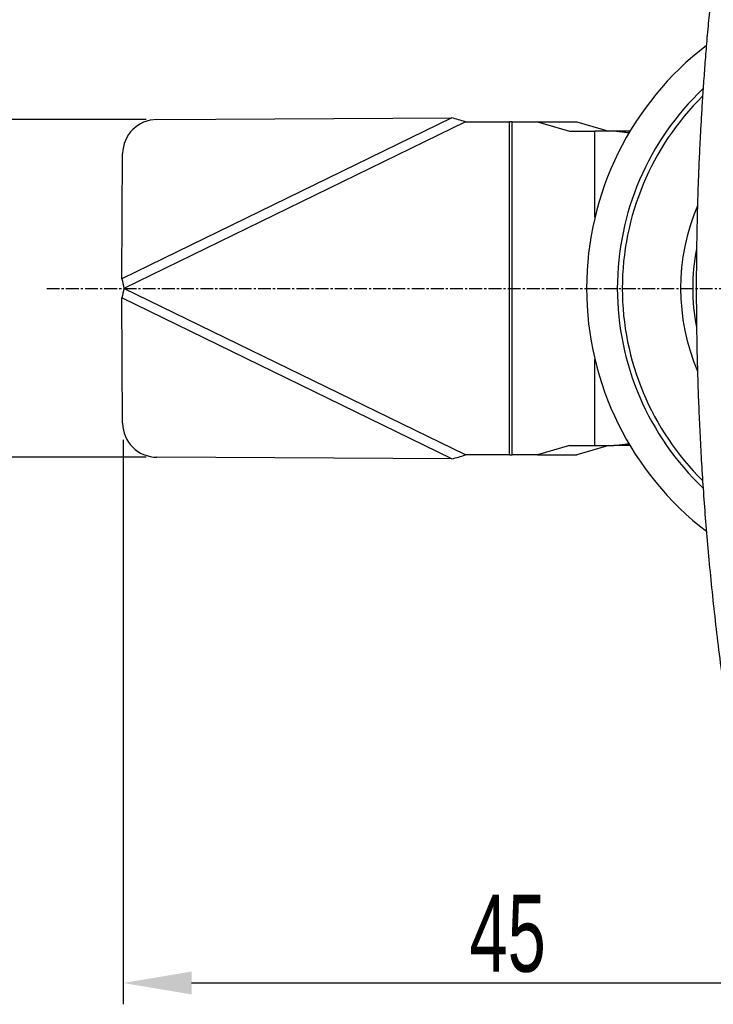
# Model space of a CAD drawing. Header units: millimetres. Extents: x 2770 to 3197, y 1404 to 1706.
# Tile 2 of 34: x 2826 to 2866, y 1444 to 1502. Entities that reach past the tile are written whole.
import ezdxf

# ---------------------------------------------------------------- set-up
doc = ezdxf.new("R2010")
doc.units = ezdxf.units.MM
doc.linetypes.add('CENTER', pattern=[10.16, 6.35, -1.27, 1.27, -1.27])
doc.linetypes.add('CENTER2', pattern=[1.125, 0.75, -0.125, 0.125, -0.125])
doc.layers.add('20', color=7, linetype='Continuous', true_color=0xffffff)
doc.layers.add('中心线层', color=1, linetype='CENTER')
doc.styles.add('标准', font='txt', dxfattribs={"width": 0.667})
doc.dimstyles.new('对齐', dxfattribs={"dimtxt": 3, "dimasz": 2.5, "dimexe": 1.25, "dimexo": 0.625, "dimtad": 1, "dimdsep": 46, "dimtxsty": '标准', "dimcen": 2.5, "dimclrd": 3, "dimclre": 3, "dimclrt": 3, "dimadec": 0, "dimazin": 0, "dimtfac": 1, "dimtmove": 0, "dimatfit": 3, "dimfxl": 1, "dimarcsym": 0})

# ---------------------------------------------------------------- blocks, each defined once
blk = doc.blocks.new('*D29')
at = {"color": 3, "lineweight": -2, "transparency": 16777216}
for p, q in [((2831.903, 1477.006), (2831.903, 1443.97)), ((2876.94, 1453.953), (2876.94, 1443.97)), ((2835.903, 1445.22), (2872.94, 1445.22))]:
    blk.add_line(p, q, dxfattribs=at)
at = {"color": 3, "transparency": 16777216}
for points in [[(2835.903, 1445.887), (2835.903, 1444.554), (2831.903, 1445.22)], [(2872.94, 1445.887), (2872.94, 1444.554), (2876.94, 1445.22)]]:
    blk.add_solid(points, dxfattribs=at)
at = {"layer": 'Defpoints', "color": 0, "transparency": 16777216}
for p in [(2831.903, 1477.631), (2876.94, 1454.578), (2876.94, 1445.22)]:
    blk.add_point(p, dxfattribs=at)
at = {"color": 3, "lineweight": 18, "transparency": 16777216, "insert": (2854.421, 1448.095), "char_height": 4.5, "attachment_point": 5, "style": '标准'}
blk.add_mtext('45', dxfattribs=at)
blk = doc.blocks.new('*D30')
at = {"color": 3, "lineweight": -2, "transparency": 16777216}
for p, q in [((2833.252, 1495.743), (2817.087, 1495.743)), ((2818.337, 1479.985), (2818.337, 1491.743)), ((2833.252, 1475.985), (2817.087, 1475.985))]:
    blk.add_line(p, q, dxfattribs=at)
at = {"color": 3, "transparency": 16777216}
for points in [[(2817.67, 1491.743), (2819.003, 1491.743), (2818.337, 1495.743)], [(2817.67, 1479.985), (2819.003, 1479.985), (2818.337, 1475.985)]]:
    blk.add_solid(points, dxfattribs=at)
at = {"layer": 'Defpoints', "color": 0, "transparency": 16777216}
for p in [(2818.337, 1495.743), (2833.877, 1495.743), (2833.877, 1475.985)]:
    blk.add_point(p, dxfattribs=at)
at = {"color": 3, "lineweight": 18, "transparency": 16777216, "insert": (2815.462, 1485.864), "char_height": 4.5, "attachment_point": 5, "rotation": 90, "style": '标准'}
blk.add_mtext('19.5', dxfattribs=at)
blk = doc.blocks.new('*U18')
at = {"layer": '中心线层', "color": 0, "linetype": 'CENTER2', "transparency": 16777216}
blk.add_line((-49.517, 0), (-3.58, 0), dxfattribs=at)

msp = doc.modelspace()

# ---------------------------------------------------------------- linework, layer by layer
at = {"layer": '20', "color": 7}
for p, q in [((2851.149, 1495.847), (2831.826, 1486.427)), ((2833.877, 1495.743), (2851.149, 1495.847)), ((2851.94, 1495.614), (2831.94, 1485.864)), ((2851.94, 1495.614), (2854.523, 1495.614)), ((2854.676, 1495.614), (2854.523, 1495.614)), ((2854.523, 1476.114), (2854.523, 1495.614)), ((2854.676, 1476.114), (2854.676, 1495.614)), ((2854.676, 1495.614), (2856.164, 1495.614)), ((2856.164, 1495.614), (2858.462, 1495.614)), ((2856.164, 1495.614), (2858.04, 1495.054)), ((2858.462, 1495.614), (2860.338, 1495.054)), ((2858.04, 1495.054), (2859.53, 1495.054)), ((2859.53, 1490.025), (2859.53, 1495.054)), ((2860.629, 1495.054), (2859.53, 1495.054)), ((2831.826, 1486.427), (2831.871, 1493.756)), ((2851.94, 1476.114), (2831.94, 1485.864)), ((2831.871, 1477.972), (2831.826, 1485.301)), ((2851.149, 1475.881), (2831.826, 1485.301)), ((2859.53, 1476.675), (2859.53, 1481.703)), ((2858.04, 1476.675), (2856.164, 1476.114)), ((2858.04, 1476.675), (2859.53, 1476.675)), ((2860.338, 1476.675), (2858.462, 1476.114)), ((2859.53, 1476.675), (2860.629, 1476.675)), ((2851.149, 1475.881), (2833.877, 1475.985)), ((2854.523, 1476.114), (2851.94, 1476.114)), ((2854.523, 1476.114), (2854.676, 1476.114)), ((2856.164, 1476.114), (2854.676, 1476.114)), ((2856.164, 1476.114), (2858.462, 1476.114))]:
    msp.add_line(p, q, dxfattribs=at)
for radius, start, end in [(17.9, 127.45687, 232.55438), (16.1, 133.50375, 226.52437), (15.807, 134.66812, 225.35437), (12.393, 157.03312, 202.98375), (11.686, 168.72188, 191.16563)]:
    msp.add_arc((2876.94, 1485.864), radius, start, end, dxfattribs=at)
for centre, major_axis, start_param, end_param in [((2833.865, 1493.768), (1.798, 0.876), 1.117199, 2.687995), ((2833.865, 1477.96), (-1.798, 0.876), 0.453598, 2.024394)]:
    msp.add_ellipse(centre, major_axis=major_axis, ratio=0.984808, start_param=start_param, end_param=end_param, dxfattribs=at)
for points, knots in [([(2869.698, 1523.739), (2869.565, 1523.151), (2869.308, 1521.987), (2868.944, 1520.255), (2868.607, 1518.562), (2868.294, 1516.907), (2868.007, 1515.301), (2867.743, 1513.745), (2867.502, 1512.237), (2867.28, 1510.77), (2867.065, 1509.257), (2866.858, 1507.705), (2866.662, 1506.119), (2866.488, 1504.593), (2866.333, 1503.127), (2866.197, 1501.723), (2866.078, 1500.38), (2865.974, 1499.098), (2865.884, 1497.879), (2865.807, 1496.723), (2865.741, 1495.629), (2865.686, 1494.599), (2865.642, 1493.694), (2865.608, 1492.908), (2865.582, 1492.231), (2865.559, 1491.579), (2865.538, 1490.924), (2865.52, 1490.24), (2865.501, 1489.46), (2865.485, 1488.577), (2865.472, 1487.585), (2865.465, 1486.535), (2865.464, 1485.425), (2865.471, 1484.257), (2865.486, 1483.03), (2865.512, 1481.744), (2865.551, 1480.378), (2865.603, 1478.929), (2865.672, 1477.396), (2865.758, 1475.8), (2865.863, 1474.142), (2865.99, 1472.422), (2866.139, 1470.64), (2866.313, 1468.798), (2866.513, 1466.897), (2866.743, 1464.936), (2867.002, 1462.918), (2867.295, 1460.843), (2867.616, 1458.755), (2867.965, 1456.657), (2868.342, 1454.552), (2868.755, 1452.401), (2869.207, 1450.206), (2869.53, 1448.733), (2869.698, 1447.989)], [0, 0, 0, 0, 0.024064, 0.047523, 0.070374, 0.092618, 0.114255, 0.134913, 0.154986, 0.174472, 0.193373, 0.215109, 0.236014, 0.256088, 0.27533, 0.293742, 0.311321, 0.32807, 0.343986, 0.359072, 0.373325, 0.386747, 0.399337, 0.408645, 0.41744, 0.425726, 0.434096, 0.442983, 0.452388, 0.464508, 0.477392, 0.491038, 0.505447, 0.52062, 0.536555, 0.553253, 0.570714, 0.589825, 0.609773, 0.630558, 0.65218, 0.674639, 0.697935, 0.722067, 0.747036, 0.772841, 0.799482, 0.82696, 0.855273, 0.882733, 0.910937, 0.939883, 0.969571, 1, 1, 1, 1]), ([(2861.528, 1494.958), (2861.448, 1494.966), (2861.368, 1494.974), (2861.062, 1495.006), (2860.84, 1495.03), (2860.629, 1495.054)], [0, 0, 0, 0, 0.258332, 0.258332, 1, 1, 1, 1]), ([(2860.629, 1476.675), (2860.84, 1476.698), (2861.062, 1476.722), (2861.367, 1476.754), (2861.447, 1476.762), (2861.526, 1476.77)], [0, 0, 0, 0, 0.743426, 0.743426, 1, 1, 1, 1])]:
    msp.add_open_spline(points, degree=3, knots=knots, dxfattribs=at)
for points, degree in [([(2851.94, 1495.614), (2851.676, 1495.693), (2851.412, 1495.771), (2851.149, 1495.847)], 3), ([(2861.588, 1495.054), (2860.629, 1495.054)], 1), ([(2831.826, 1486.427), (2831.863, 1486.241), (2831.902, 1486.053), (2831.94, 1485.864)], 3), ([(2831.94, 1485.864), (2831.902, 1485.676), (2831.863, 1485.487), (2831.826, 1485.301)], 3), ([(2861.586, 1476.675), (2860.629, 1476.675)], 1), ([(2851.149, 1475.881), (2851.412, 1475.957), (2851.676, 1476.036), (2851.94, 1476.114)], 3)]:
    msp.add_open_spline(points, degree=degree, dxfattribs=at)

# ---------------------------------------------------------------- block references
at = {"layer": '中心线层', "linetype": 'CENTER2'}
msp.add_blockref('*U18', (2876.94, 1485.864), dxfattribs=at)

# ---------------------------------------------------------------- dimensions: what is measured, and where the dimension line sits
at = {"color": 3, "lineweight": 18}
dim = msp.add_linear_dim(base=(2818.337, 1495.743), p1=(2833.877, 1475.985), p2=(2833.877, 1495.743), angle=90, text='19.5', dimstyle='对齐', override={"dimtxt": 4.5, "dimasz": 4}, dxfattribs=at)
dim.commit()
dim.dimension.update_dxf_attribs({"geometry": '*D30', "text_midpoint": (2815.462, 1485.864)})
dim = msp.add_linear_dim(base=(2876.94, 1445.22), p1=(2831.903, 1477.631), p2=(2876.94, 1454.578), text='45', dimstyle='对齐', override={"dimtxt": 4.5, "dimasz": 4}, dxfattribs=at)
dim.commit()
dim.dimension.update_dxf_attribs({"geometry": '*D29', "text_midpoint": (2854.421, 1448.095)})

doc.saveas('drawing.dxf')
